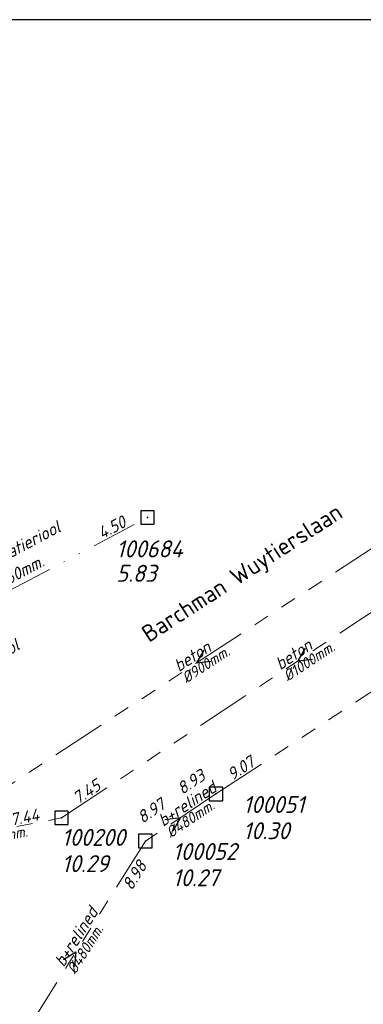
# Model space of a CAD drawing. Header units: metres. Extents: x 152202 to 157341, y 461610 to 468701.
# Tile 20 of 238: x 152860 to 152898, y 462514 to 462623. Entities that reach past the tile are written whole.
import ezdxf
from ezdxf.enums import TextEntityAlignment as Align

# ---------------------------------------------------------------- set-up
doc = ezdxf.new("R2010")
doc.units = ezdxf.units.M
doc.header["$PDMODE"] = 64
doc.header["$PDSIZE"] = 1.5
doc.linetypes.add('RI-GWA', pattern=[18.45, 6, -1.8, 1.75, -1.8, 1.75, -1.8, 1.75, -1.8])
doc.linetypes.add('RI-ITR', pattern=[10.4, 5, -1.8, 0, -1.8, 0, -1.8])
doc.layers.get('0').update_dxf_attribs({"linetype": 'CONTINUOUS'})
doc.layers.get('DEFPOINTS').update_dxf_attribs({"linetype": 'CONTINUOUS'})
for name, color, linetype, lineweight in [('B-OI-RI-GWA-MATERIAAL-T18', 10, 'CONTINUOUS', 18), ('B-OI-RI-GWA-PUTDEKSELHOOGTE-T25', 10, 'CONTINUOUS', 25), ('B-OI-RI-GWA_BOB-T18', 10, 'CONTINUOUS', 18), ('B-OI-RI-GWA_DIAMETER-T18', 10, 'CONTINUOUS', 18), ('B-OI-RI-GWA_PUTNUMMER-T18', 10, 'CONTINUOUS', 18), ('B-OI-RI-GWA_RIOOLPUT-S', 10, 'CONTINUOUS', 25), ('B-OI-RI-GWA_TRANSPORTLEIDING-G', 10, 'RI-GWA', 18), ('B-OI-RI-ITR-BOB-T18', 134, 'CONTINUOUS', 18), ('B-OI-RI-ITR_DIAMETER-HOOGTE-T18', 134, 'CONTINUOUS', 25), ('B-OI-RI-ITR_PUTDEKSELHOOGTE-T25', 134, 'CONTINUOUS', 25), ('B-OI-RI-ITR_PUTNUMMER-T25', 134, 'CONTINUOUS', 25), ('B-OI-RI-ITR_RIOOLPUT-S', 134, 'CONTINUOUS', 25), ('B-OI-RI-ITR_TRANSPORTLEIDING-G', 134, 'RI-ITR', 18), ('B-OI-RI-STRENGTYPE-T18', 31, 'CONTINUOUS', 18), ('B-OI-RI-STROOMRICHTING-S', 252, 'CONTINUOUS', 25), ('B-RO-OG-TOPOGRAFIE-T18', 2, 'CONTINUOUS', 18)]:
    doc.layers.add(name, color=color, linetype=linetype, lineweight=lineweight)
doc.styles.add('NLCS-ISO-M200-T18', font='NLCS-ISO.ttf', dxfattribs={"height": 360})
doc.styles.add('NLCS-ISO-M500-T18_CURSIEF', font='NLCS-ISO.ttf', dxfattribs={"oblique": 15, "height": 0.9})
doc.styles.add('NLCS-ISO-M750-T18_CURSIEF', font='NLCS-ISO.ttf', dxfattribs={"oblique": 15, "height": 1.35})
doc.styles.add('NLCS-ISO-M750-T25_CURSIEF', font='NLCS-ISO.ttf', dxfattribs={"oblique": 15, "height": 1.875})

# ---------------------------------------------------------------- blocks, each defined once
blk = doc.blocks.new('ACMAP_ANN_TEMPLATE_strengtype')
at = {"style": 'NLCS-ISO-M750-T18_CURSIEF', "oblique": 15}
blk.add_attdef('type', (-0.78, 3.09), '', height=1.35, dxfattribs=at)
blk = doc.blocks.new('ACMAP_ANN_TEMPLATE_gwa-diam')
at = {"style": 'NLCS-ISO-M500-T18_CURSIEF', "oblique": 15}
blk.add_attdef('gwa-diam', (-2.2, -1.3), '', height=1.2, dxfattribs=at)
blk = doc.blocks.new('ACMAP_ANN_TEMPLATE_gwa-materiaal')
at = {"style": 'NLCS-ISO-M750-T18_CURSIEF', "oblique": 15}
blk.add_attdef('gwa-mat', (-2.2, 0.2), '', height=1.35, dxfattribs=at)
blk = doc.blocks.new('ACMAP_ANN_TEMPLATE_gwa-nap-l')
at = {"style": 'NLCS-ISO-M750-T18_CURSIEF', "oblique": 15}
blk.add_attdef('gwa-nap-l', (2.3, 0.2), '', height=1.35, dxfattribs=at)
blk = doc.blocks.new('ACMAP_ANN_TEMPLATE_gwa-nap-r')
at = {"style": 'NLCS-ISO-M750-T18_CURSIEF', "oblique": 15}
blk.add_attdef('gwa-nap-r', (-5.6, 0.2), '', height=1.35, dxfattribs=at)
blk = doc.blocks.new('ACMAP_ANN_TEMPLATE_itr-diam')
at = {"style": 'NLCS-ISO-M750-T18_CURSIEF', "oblique": 15}
blk.add_attdef('itr-diam', (-3.7, -1.3), '', height=1.35, dxfattribs=at)
blk = doc.blocks.new('ACMAP_ANN_TEMPLATE_itr-nap-r')
at = {"style": 'NLCS-ISO-M750-T18_CURSIEF', "oblique": 15}
blk.add_attdef('itr-nap-r', (-5.6, 0.2), '', height=1.35, dxfattribs=at)
blk = doc.blocks.new('ACMAP_ANN_TEMPLATE_hwa-puth')
at = {"color": 0, "linetype": 'ByBlock', "style": 'NLCS-ISO-M750-T25_CURSIEF', "oblique": 15}
blk.add_attdef('hwa-puth', (-9, -6.8), '', height=1.88, dxfattribs=at)
blk = doc.blocks.new('ACMAP_ANN_TEMPLATE_hwa-putnr')
at = {"color": 0, "linetype": 'ByBlock', "style": 'NLCS-ISO-M750-T25_CURSIEF', "oblique": 15}
blk.add_attdef('hwa-putnr', (-9, -4.1), '', height=1.88, dxfattribs=at)
blk = doc.blocks.new('ACMAP_ANN_TEMPLATE_gwa-puth')
at = {"style": 'NLCS-ISO-M750-T25_CURSIEF', "oblique": 15}
blk.add_attdef('gwa-puth', (3, -5), '', height=1.88, dxfattribs=at)
blk = doc.blocks.new('ACMAP_ANN_TEMPLATE_gwa-putnr')
at = {"style": 'NLCS-ISO-M750-T25_CURSIEF', "oblique": 15}
blk.add_attdef('gwa-putnr', (3, -2.1), '', height=1.88, dxfattribs=at)

msp = doc.modelspace()

# ---------------------------------------------------------------- linework, layer by layer
at = {"layer": 'B-OI-RI-GWA_RIOOLPUT-S', "transparency": 33554623}
for p in [(152881.56, 462537.44), (152864.5, 462534.8), (152873.77, 462532.24)]:
    msp.add_point(p, dxfattribs=at)
at = {"layer": 'B-OI-RI-GWA_TRANSPORTLEIDING-G', "transparency": 33554623}
for p, q in [((152848.43, 462531.66), (152910.4, 462572.19)), ((152881.56, 462537.44), (152933.7, 462571.7)), ((152864.5, 462534.8), (152916.72, 462569.48)), ((152881.56, 462537.44), (152873.77, 462532.24)), ((152848.43, 462531.66), (152864.5, 462534.8)), ((152873.77, 462532.24), (152858.39, 462507.72))]:
    msp.add_line(p, q, dxfattribs=at)
at = {"layer": 'B-OI-RI-ITR_RIOOLPUT-S', "transparency": 33554623}
msp.add_point((152874, 462568), dxfattribs=at)
at = {"layer": 'B-OI-RI-ITR_TRANSPORTLEIDING-G', "transparency": 33554636}
msp.add_line((152840, 462550), (152874, 462568), dxfattribs=at)
at = {"layer": 'B-OI-RI-STROOMRICHTING-S', "transparency": 33554623}
for points in [[(152880.23, 462553.32), (152879.41, 462551.92), (152881.01, 462552.11)], [(152891.41, 462553.54), (152890.61, 462552.14), (152892.21, 462552.34)], [(152875.93, 462534.62), (152877.66, 462534.84), (152876.8, 462533.33)], [(152864.7, 462519.14), (152866.08, 462519.98), (152865.92, 462518.38)]]:
    msp.add_lwpolyline(points, dxfattribs=at)
at = {"layer": 'DEFPOINTS', "flags": 128}
msp.add_lwpolyline([(153428.175, 462374.019), (153234.15, 462374.629), (153234.15, 462623.019), (152813.175, 462623.019), (152813.175, 462008.019), (153286.694, 462008.019), (153286.694, 462092.924), (153428.175, 462092.924)], close=True, dxfattribs=at)

# ---------------------------------------------------------------- block references
at = {"layer": 'B-OI-RI-GWA-MATERIAAL-T18', "transparency": 33554623}
ref = msp.add_blockref('ACMAP_ANN_TEMPLATE_gwa-materiaal', (152879.415, 462551.925), dxfattribs=dict(at, rotation=33.18573518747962))
ref.add_attrib('gwa-mat', 'beton', (152877.464, 462550.888), dxfattribs={"layer": '0', "color": 0, "linetype": 'ByBlock', "height": 1.35, "rotation": 33.18574, "style": 'NLCS-ISO-M750-T18_CURSIEF', "oblique": 15})
ref = msp.add_blockref('ACMAP_ANN_TEMPLATE_gwa-materiaal', (152890.61, 462552.14), dxfattribs=dict(at, rotation=33.58866814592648))
ref.add_attrib('gwa-mat', 'beton', (152888.667, 462551.09), dxfattribs={"layer": '0', "color": 0, "linetype": 'ByBlock', "height": 1.35, "rotation": 33.58867, "style": 'NLCS-ISO-M750-T18_CURSIEF', "oblique": 15})
ref = msp.add_blockref('ACMAP_ANN_TEMPLATE_gwa-materiaal', (152877.665, 462534.84), dxfattribs=dict(at, rotation=33.72400046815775))
ref.add_attrib('gwa-mat', 'b+relined', (152875.724, 462533.785), dxfattribs={"layer": '0', "color": 0, "linetype": 'ByBlock', "height": 1.35, "rotation": 33.724, "style": 'NLCS-ISO-M750-T18_CURSIEF', "oblique": 15})
ref = msp.add_blockref('ACMAP_ANN_TEMPLATE_gwa-materiaal', (152866.08, 462519.98), dxfattribs=dict(at, rotation=57.90229231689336))
ref.add_attrib('gwa-mat', 'b+relined', (152864.742, 462518.223), dxfattribs={"layer": '0', "color": 0, "linetype": 'ByBlock', "height": 1.35, "rotation": 57.90229, "style": 'NLCS-ISO-M750-T18_CURSIEF', "oblique": 15})
at = {"layer": 'B-OI-RI-GWA-PUTDEKSELHOOGTE-T25', "transparency": 33554623}
ref = msp.add_blockref('ACMAP_ANN_TEMPLATE_gwa-puth', (152881.56, 462537.44), dxfattribs=at)
ref.add_attrib('gwa-puth', '10.30', (152884.56, 462532.44), dxfattribs={"layer": '0', "color": 0, "linetype": 'ByBlock', "height": 1.875, "style": 'NLCS-ISO-M750-T25_CURSIEF', "oblique": 15})
ref = msp.add_blockref('ACMAP_ANN_TEMPLATE_gwa-puth', (152861.516, 462533.806), dxfattribs=at)
ref.add_attrib('gwa-puth', '10.29', (152864.516, 462528.806), dxfattribs={"layer": '0', "color": 0, "linetype": 'ByBlock', "height": 1.875, "style": 'NLCS-ISO-M750-T25_CURSIEF', "oblique": 15})
ref = msp.add_blockref('ACMAP_ANN_TEMPLATE_gwa-puth', (152873.77, 462532.24), dxfattribs=at)
ref.add_attrib('gwa-puth', '10.27', (152876.77, 462527.24), dxfattribs={"layer": '0', "color": 0, "linetype": 'ByBlock', "height": 1.875, "style": 'NLCS-ISO-M750-T25_CURSIEF', "oblique": 15})
at = {"layer": 'B-OI-RI-GWA_BOB-T18', "transparency": 33554623}
ref = msp.add_blockref('ACMAP_ANN_TEMPLATE_gwa-nap-l', (152881.56, 462537.44), dxfattribs=dict(at, rotation=33.30799943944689))
ref.add_attrib('gwa-nap-l', '9.07', (152883.372, 462538.87), dxfattribs={"layer": '0', "color": 0, "linetype": 'ByBlock', "height": 1.35, "rotation": 33.308, "style": 'NLCS-ISO-M750-T18_CURSIEF', "oblique": 15})
ref = msp.add_blockref('ACMAP_ANN_TEMPLATE_gwa-nap-l', (152876.041, 462535.873), dxfattribs=dict(at, rotation=33.72400046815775))
ref.add_attrib('gwa-nap-l', '8.93', (152877.843, 462537.316), dxfattribs={"layer": '0', "color": 0, "linetype": 'ByBlock', "height": 1.35, "rotation": 33.724, "style": 'NLCS-ISO-M750-T18_CURSIEF', "oblique": 15})
ref = msp.add_blockref('ACMAP_ANN_TEMPLATE_gwa-nap-l', (152864.5, 462534.8), dxfattribs=dict(at, rotation=33.58866814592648))
ref.add_attrib('gwa-nap-l', '7.45', (152866.305, 462536.239), dxfattribs={"layer": '0', "color": 0, "linetype": 'ByBlock', "height": 1.35, "rotation": 33.58867, "style": 'NLCS-ISO-M750-T18_CURSIEF', "oblique": 15})
ref = msp.add_blockref('ACMAP_ANN_TEMPLATE_gwa-nap-r', (152878.211, 462537.071), dxfattribs=dict(at, rotation=33.72400046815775))
ref.add_attrib('gwa-nap-r', '8.97', (152873.443, 462534.128), dxfattribs={"layer": '0', "color": 0, "linetype": 'ByBlock', "height": 1.35, "rotation": 33.724, "style": 'NLCS-ISO-M750-T18_CURSIEF', "oblique": 15})
ref = msp.add_blockref('ACMAP_ANN_TEMPLATE_gwa-nap-r', (152864.5, 462534.8), dxfattribs=dict(at, rotation=11.05601823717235))
ref.add_attrib('gwa-nap-r', '7.44', (152858.966, 462533.922), dxfattribs={"layer": '0', "color": 0, "linetype": 'ByBlock', "height": 1.35, "rotation": 11.05602, "style": 'NLCS-ISO-M750-T18_CURSIEF', "oblique": 15})
ref = msp.add_blockref('ACMAP_ANN_TEMPLATE_gwa-nap-l', (152871.217, 462524.645), dxfattribs=dict(at, rotation=57.90229231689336))
ref.add_attrib('gwa-nap-l', '8.98', (152872.269, 462526.699), dxfattribs={"layer": '0', "color": 0, "linetype": 'ByBlock', "height": 1.35, "rotation": 57.90229, "style": 'NLCS-ISO-M750-T18_CURSIEF', "oblique": 15})
at = {"layer": 'B-OI-RI-GWA_DIAMETER-T18', "transparency": 33554623}
ref = msp.add_blockref('ACMAP_ANN_TEMPLATE_gwa-diam', (152890.61, 462552.14), dxfattribs=dict(at, rotation=33.58866814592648))
ref.add_attrib('gwa-diam', '%%c1000mm.', (152889.497, 462549.84), dxfattribs={"layer": '0', "color": 0, "linetype": 'ByBlock', "height": 1.2, "rotation": 33.58867, "style": 'NLCS-ISO-M500-T18_CURSIEF', "oblique": 15})
ref = msp.add_blockref('ACMAP_ANN_TEMPLATE_gwa-diam', (152879.415, 462551.925), dxfattribs=dict(at, rotation=33.18573518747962))
ref.add_attrib('gwa-diam', '%%c900mm.', (152878.285, 462549.633), dxfattribs={"layer": '0', "color": 0, "linetype": 'ByBlock', "height": 1.2, "rotation": 33.18574, "style": 'NLCS-ISO-M500-T18_CURSIEF', "oblique": 15})
ref = msp.add_blockref('ACMAP_ANN_TEMPLATE_gwa-diam', (152877.665, 462534.84), dxfattribs=dict(at, rotation=33.72400046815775))
ref.add_attrib('gwa-diam', '%%c480mm.', (152876.557, 462532.537), dxfattribs={"layer": '0', "color": 0, "linetype": 'ByBlock', "height": 1.2, "rotation": 33.724, "style": 'NLCS-ISO-M500-T18_CURSIEF', "oblique": 15})
ref = msp.add_blockref('ACMAP_ANN_TEMPLATE_gwa-diam', (152856.465, 462533.23), dxfattribs=dict(at, rotation=11.05601823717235))
ref.add_attrib('gwa-diam', '%%c1000mm.', (152854.555, 462531.532), dxfattribs={"layer": '0', "color": 0, "linetype": 'ByBlock', "height": 1.2, "rotation": 11.05602, "style": 'NLCS-ISO-M500-T18_CURSIEF', "oblique": 15})
ref = msp.add_blockref('ACMAP_ANN_TEMPLATE_gwa-diam', (152866.08, 462519.98), dxfattribs=dict(at, rotation=57.90229231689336))
ref.add_attrib('gwa-diam', '%%c480mm.', (152866.012, 462517.426), dxfattribs={"layer": '0', "color": 0, "linetype": 'ByBlock', "height": 1.2, "rotation": 57.90229, "style": 'NLCS-ISO-M500-T18_CURSIEF', "oblique": 15})
at = {"layer": 'B-OI-RI-GWA_PUTNUMMER-T18', "transparency": 33554623}
ref = msp.add_blockref('ACMAP_ANN_TEMPLATE_gwa-putnr', (152881.56, 462537.44), dxfattribs=at)
ref.add_attrib('gwa-putnr', '100051', (152884.56, 462535.34), dxfattribs={"layer": '0', "color": 0, "linetype": 'ByBlock', "height": 1.875, "style": 'NLCS-ISO-M750-T25_CURSIEF', "oblique": 15})
ref = msp.add_blockref('ACMAP_ANN_TEMPLATE_gwa-putnr', (152861.516, 462533.806), dxfattribs=at)
ref.add_attrib('gwa-putnr', '100200', (152864.516, 462531.706), dxfattribs={"layer": '0', "color": 0, "linetype": 'ByBlock', "height": 1.875, "style": 'NLCS-ISO-M750-T25_CURSIEF', "oblique": 15})
ref = msp.add_blockref('ACMAP_ANN_TEMPLATE_gwa-putnr', (152873.77, 462532.24), dxfattribs=at)
ref.add_attrib('gwa-putnr', '100052', (152876.77, 462530.14), dxfattribs={"layer": '0', "color": 0, "linetype": 'ByBlock', "height": 1.875, "style": 'NLCS-ISO-M750-T25_CURSIEF', "oblique": 15})
at = {"layer": 'B-OI-RI-ITR-BOB-T18', "transparency": 33554623}
ref = msp.add_blockref('ACMAP_ANN_TEMPLATE_itr-nap-r', (152874, 462568), dxfattribs=dict(at, rotation=27.89727103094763))
ref.add_attrib('itr-nap-r', '4.50', (152868.957, 462565.557), dxfattribs={"layer": '0', "color": 0, "linetype": 'ByBlock', "height": 1.35, "rotation": 27.89727, "style": 'NLCS-ISO-M750-T18_CURSIEF', "oblique": 15})
at = {"layer": 'B-OI-RI-ITR_DIAMETER-HOOGTE-T18', "transparency": 33554623}
ref = msp.add_blockref('ACMAP_ANN_TEMPLATE_itr-diam', (152859.542, 462562.487), dxfattribs=dict(at, rotation=27.89727103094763))
ref.add_attrib('itr-diam', '%%c250mm.', (152856.88, 462559.606), dxfattribs={"layer": '0', "color": 0, "linetype": 'ByBlock', "height": 1.35, "rotation": 27.89727, "style": 'NLCS-ISO-M750-T18_CURSIEF', "oblique": 15})
at = {"layer": 'B-OI-RI-ITR_PUTDEKSELHOOGTE-T25', "transparency": 33554623}
msp.add_blockref('ACMAP_ANN_TEMPLATE_hwa-puth', (152879.541, 462567.689), dxfattribs=at).add_auto_attribs({'hwa-puth': '5.83'})
at = {"layer": 'B-OI-RI-ITR_PUTNUMMER-T25', "transparency": 33554623}
msp.add_blockref('ACMAP_ANN_TEMPLATE_hwa-putnr', (152879.541, 462567.689), dxfattribs=at).add_auto_attribs({'hwa-putnr': '100684'})
at = {"layer": 'B-OI-RI-STRENGTYPE-T18', "transparency": 33554623}
ref = msp.add_blockref('ACMAP_ANN_TEMPLATE_strengtype', (152857, 462559), dxfattribs=dict(at, rotation=27.89727103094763))
ref.add_attrib('type', 'infiltratieriool', (152854.865, 462561.366), dxfattribs={"layer": '0', "color": 0, "linetype": 'ByBlock', "height": 1.35, "rotation": 27.89727, "style": 'NLCS-ISO-M750-T18_CURSIEF', "oblique": 15})
ref = msp.add_blockref('ACMAP_ANN_TEMPLATE_strengtype', (152852.874, 462545.596), dxfattribs=dict(at, rotation=30.96375653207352))
ref.add_attrib('type', 'infiltratieriool', (152850.615, 462547.844), dxfattribs={"layer": '0', "color": 0, "linetype": 'ByBlock', "height": 1.35, "rotation": 30.96376, "style": 'NLCS-ISO-M750-T18_CURSIEF', "oblique": 15})

# ---------------------------------------------------------------- texts
at = {"layer": 'B-RO-OG-TOPOGRAFIE-T18', "style": 'NLCS-ISO-M200-T18'}
msp.add_text('Barchman Wuytierslaan', height=1.875, rotation=32.9, dxfattribs=at).set_placement((152884.584, 462561.665), align=Align.MIDDLE)

doc.saveas('drawing.dxf')
